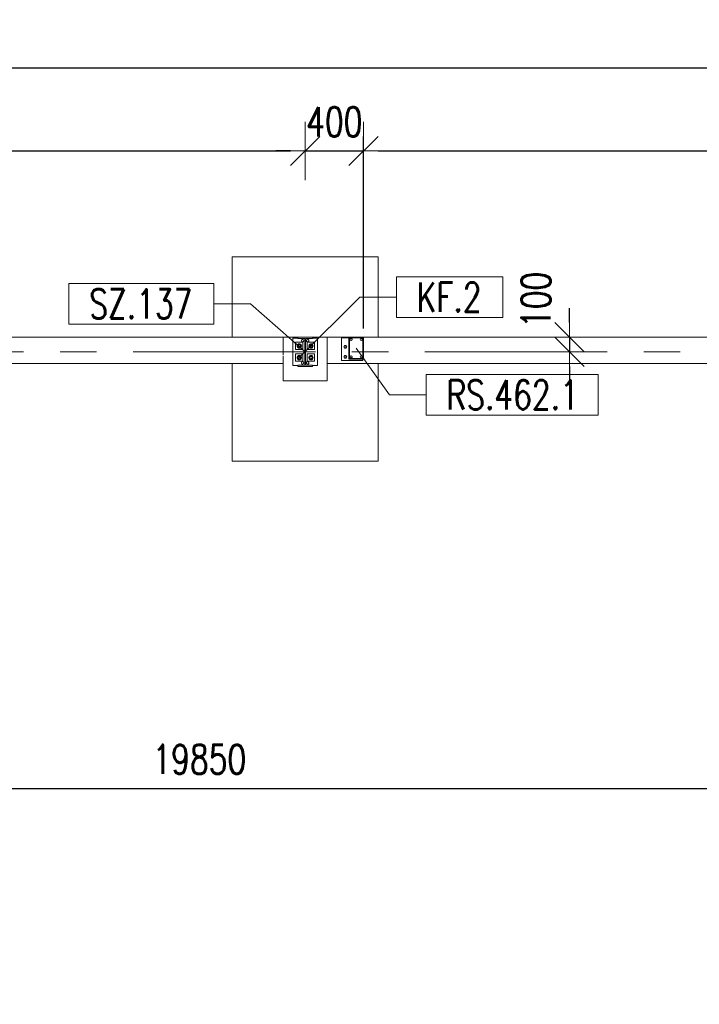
# Model space of a CAD drawing. Header units: millimetres. Extents: x 6807 to 7919, y 15387 to 15883.
# Tile 86 of 120: x 7513 to 7559, y 15704 to 15771. Entities that reach past the tile are written whole.
import ezdxf

# ---------------------------------------------------------------- set-up
doc = ezdxf.new("R2010")
doc.units = ezdxf.units.MM
doc.header["$LTSCALE"] = 10
doc.linetypes.add('MITTE', pattern=[2, 1.25, -0.25, 0.25, -0.25])
doc.layers.get('Defpoints').update_dxf_attribs({"color": 1})
for name, color, linetype, lineweight in [('PS_DIM', 4, 'Continuous', 13), ('PS_Object', 30, 'Continuous', 13), ('PS_Pos', 1, 'Continuous', 15), ('PS_SOLID', 7, 'Continuous', 30)]:
    doc.layers.add(name, color=color, linetype=linetype, lineweight=lineweight)
doc.styles.add('simplex', font='simplex.shx', dxfattribs={"width": 0.75})
doc.dimstyles.new('1_100_PRZ', dxfattribs={"dimtxt": 2, "dimasz": 1, "dimexe": 2, "dimexo": 5, "dimgap": 1, "dimtad": 1, "dimdec": 0, "dimlfac": 100, "dimtxsty": 'simplex', "dimblk": 'dimznak', "dimcen": 2, "dimse1": 1, "dimse2": 1, "dimclrd": 256, "dimclrt": 7, "dimadec": 1, "dimazin": 0, "dimtfac": 1, "dimtdec": 0, "dimtix": 1, "dimtmove": 2, "dimatfit": 3, "dimldrblk": 'dim-grot', "dimfxl": 1, "dimarcsym": 0})
doc.dimstyles.new('1_100_SC', dxfattribs={"dimtxt": 2, "dimasz": 1, "dimexe": 1, "dimexo": 1, "dimgap": 1, "dimtad": 1, "dimdec": 0, "dimlfac": 100, "dimtxsty": 'simplex', "dimblk": 'dimznak', "dimcen": 2, "dimclrd": 256, "dimclre": 256, "dimclrt": 7, "dimadec": 1, "dimazin": 0, "dimtfac": 1, "dimtdec": 0, "dimtix": 1, "dimtmove": 2, "dimatfit": 3, "dimldrblk": 'dim-grot', "dimfxl": 1, "dimarcsym": 0})

# ---------------------------------------------------------------- blocks, each defined once
blk = doc.blocks.new('dim-grot')
blk.add_hatch(color=256).paths.add_polyline_path([(0, 0), (-2, 0.5), (-2, -0.5)])
blk.add_lwpolyline([(0, 0), (-2, 0.5), (-2, -0.5), (0, 0)])
blk = doc.blocks.new('dimznak')
at = {"color": 0}
for points in [[(0, 2), (0, -2)], [(-2, 0), (2, 0)]]:
    blk.add_lwpolyline(points, dxfattribs=at)
at = {"color": 2}
blk.add_lwpolyline([(1, 1), (-1, -1)], dxfattribs=at)
blk = doc.blocks.new('*D477')
at = {"layer": 'Defpoints', "color": 0, "transparency": 16777216}
for p in [(7536.422, 15762.21), (7532.422, 15749.442, -0.807), (7536.422, 15749.033, -0.807)]:
    blk.add_point(p, dxfattribs=at)
at = {"layer": 'PS_DIM', "lineweight": -2, "transparency": 16777216}
for p, q in [((7531.422, 15762.21), (7530.422, 15762.21)), ((7532.422, 15762.21), (7536.422, 15762.21)), ((7537.422, 15762.21), (7538.422, 15762.21))]:
    blk.add_line(p, q, dxfattribs=at)
blk.add_blockref('dimznak', (7532.422, 15762.21), dxfattribs=at)
at = {"layer": 'PS_DIM', "lineweight": -2, "transparency": 16777216, "rotation": 180}
blk.add_blockref('dimznak', (7536.422, 15762.21), dxfattribs=at)
at = {"layer": 'PS_DIM', "color": 7, "transparency": 16777216, "insert": (7534.422, 15764.21), "char_height": 2, "attachment_point": 5, "style": 'simplex'}
blk.add_mtext('400', dxfattribs=at)
blk = doc.blocks.new('*D446')
at = {"layer": 'Defpoints', "color": 0, "transparency": 16777216}
for p in [(6985.422, 15767.899), (7625.422, 15749.442, -0.807), (6985.422, 15748.738, -0.807)]:
    blk.add_point(p, dxfattribs=at)
at = {"layer": 'PS_DIM', "lineweight": -2, "transparency": 16777216}
blk.add_line((7624.422, 15767.899), (6986.422, 15767.899), dxfattribs=at)
at = {"layer": 'PS_DIM', "lineweight": -2, "transparency": 16777216, "rotation": 180}
blk.add_blockref('dimznak', (6985.422, 15767.899), dxfattribs=at)
at = {"layer": 'PS_DIM', "lineweight": -2, "transparency": 16777216}
blk.add_blockref('dimznak', (7625.422, 15767.899), dxfattribs=at)
at = {"layer": 'PS_DIM', "color": 7, "transparency": 16777216, "insert": (7305.422, 15769.899), "char_height": 2, "attachment_point": 5, "style": 'simplex'}
blk.add_mtext('64000', dxfattribs=at)
blk = doc.blocks.new('*D480')
at = {"layer": 'Defpoints', "color": 0, "transparency": 16777216}
for p in [(7536.745, 15749.442, -0.807), (7539.07, 15748.442, -0.807), (7550.531, 15748.442)]:
    blk.add_point(p, dxfattribs=at)
at = {"layer": 'PS_DIM', "lineweight": -2, "transparency": 16777216}
for p, q in [((7550.531, 15750.442), (7550.531, 15751.442)), ((7550.531, 15749.442), (7550.531, 15748.442)), ((7550.531, 15747.442), (7550.531, 15746.442))]:
    blk.add_line(p, q, dxfattribs=at)
for p, rotation in [((7550.531, 15749.442), 270), ((7550.531, 15748.442), 90)]:
    blk.add_blockref('dimznak', p, dxfattribs=dict(at, rotation=rotation))
at = {"layer": 'PS_DIM', "color": 7, "transparency": 16777216, "insert": (7548.239, 15752.001), "char_height": 2, "attachment_point": 5, "rotation": 90, "style": 'simplex'}
blk.add_mtext('100', dxfattribs=at)
blk = doc.blocks.new('*X232')
at = {"color": 1}
for p, q in [((7535.922, 15754.72, -0.807), (7538.21, 15751.522, -0.807)), ((7552.51, 15752.922, -0.807), (7540.71, 15752.922, -0.807)), ((7540.71, 15752.922, -0.807), (7540.71, 15750.122, -0.807)), ((7552.51, 15750.122, -0.807), (7552.51, 15752.922, -0.807)), ((7538.21, 15751.522, -0.807), (7540.71, 15751.522, -0.807)), ((7540.71, 15750.122, -0.807), (7552.51, 15750.122, -0.807))]:
    blk.add_line(p, q, dxfattribs=at)
at = {"color": 30, "style": 'simplex', "width": 0.75}
blk.add_text('RS.462.1', height=2, dxfattribs=at).set_placement((7542.11, 15750.522, -0.807))
blk = doc.blocks.new('*X233')
at = {"color": 1}
for p, q in [((7526.172, 15759.159, -0.807), (7516.229, 15759.159, -0.807)), ((7516.229, 15759.159, -0.807), (7516.229, 15756.359, -0.807)), ((7526.172, 15756.359, -0.807), (7526.172, 15759.159, -0.807)), ((7526.172, 15757.759, -0.807), (7528.672, 15757.759, -0.807)), ((7532.422, 15754.47, -0.807), (7528.672, 15757.759, -0.807)), ((7516.229, 15756.359, -0.807), (7526.172, 15756.359, -0.807))]:
    blk.add_line(p, q, dxfattribs=at)
at = {"color": 30, "style": 'simplex', "width": 0.75}
blk.add_text('SZ.137', height=2, dxfattribs=at).set_placement((7517.629, 15756.759, -0.807))
blk = doc.blocks.new('*X234')
at = {"color": 1}
for p, q in [((7545.972, 15759.62, -0.807), (7538.672, 15759.62, -0.807)), ((7538.672, 15759.62, -0.807), (7538.672, 15756.82, -0.807)), ((7545.972, 15756.82, -0.807), (7545.972, 15759.62, -0.807)), ((7532.022, 15754.07, -0.807), (7536.172, 15758.22, -0.807)), ((7536.172, 15758.22, -0.807), (7538.672, 15758.22, -0.807)), ((7538.672, 15756.82, -0.807), (7545.972, 15756.82, -0.807))]:
    blk.add_line(p, q, dxfattribs=at)
at = {"color": 30, "style": 'simplex', "width": 0.75}
blk.add_text('KF.2', height=2, dxfattribs=at).set_placement((7540.072, 15757.22, -0.807))

msp = doc.modelspace()

# ---------------------------------------------------------------- linework, layer by layer
at = {"layer": 'PS_Object', "color": 5, "linetype": 'MITTE'}
msp.add_line((6960.628, 15748.442, -0.807), (7681.144, 15748.442, -0.807), dxfattribs=at)
at = {"layer": 'PS_SOLID', "color": 253, "linetype": 'Continuous', "lineweight": 5}
for p, q in [((7537.422, 15754.942, -0.807), (7527.422, 15754.942, -0.807)), ((7527.422, 15754.942, -0.807), (7527.422, 15749.442, -0.807)), ((7537.422, 15749.442, -0.807), (7537.422, 15754.942, -0.807)), ((7530.922, 15749.442, -0.807), (7477.422, 15749.442, -0.807)), ((7533.922, 15749.442, -0.807), (7530.922, 15749.442, -0.807)), ((7530.922, 15748.222, -0.807), (7530.922, 15749.442, -0.807)), ((7598.922, 15749.442, -0.807), (7533.922, 15749.442, -0.807)), ((7533.922, 15749.442, -0.807), (7533.922, 15747.642, -0.807)), ((7477.422, 15747.642, -0.807), (7530.922, 15747.642, -0.807)), ((7527.422, 15747.642, -0.807), (7527.422, 15740.942, -0.807)), ((7530.922, 15747.642, -0.807), (7530.922, 15748.142, -0.807)), ((7530.922, 15747.642, -0.807), (7530.922, 15746.442, -0.807)), ((7533.922, 15746.442, -0.807), (7533.922, 15747.642, -0.807)), ((7533.922, 15747.642, -0.807), (7598.922, 15747.642, -0.807)), ((7537.422, 15740.942, -0.807), (7537.422, 15747.642, -0.807)), ((7530.922, 15746.442, -0.807), (7533.922, 15746.442, -0.807)), ((7527.422, 15740.942, -0.807), (7537.422, 15740.942, -0.807))]:
    msp.add_line(p, q, dxfattribs=at)
at = {"layer": 'PS_SOLID', "linetype": 'Continuous', "lineweight": 13}
for p, q in [((7531.572, 15749.382, -0.807), (7531.922, 15749.382, -0.807)), ((7531.572, 15747.502, -0.807), (7531.572, 15749.382, -0.807)), ((7531.772, 15749.092, -0.807), (7532.006, 15749.092, -0.807)), ((7531.772, 15748.592, -0.807), (7531.772, 15749.092, -0.807)), ((7532.922, 15749.442, -0.807), (7531.922, 15749.442, -0.807)), ((7531.922, 15749.357, -0.807), (7531.922, 15749.442, -0.807)), ((7532.394, 15749.357, -0.807), (7531.922, 15749.357, -0.807)), ((7532.006, 15749.092, -0.807), (7532.272, 15749.092, -0.807)), ((7532.207, 15749.279, -0.807), (7532.167, 15749.232, -0.807)), ((7532.167, 15749.232, -0.807), (7532.167, 15749.171, -0.807)), ((7532.167, 15749.171, -0.807), (7532.207, 15749.124, -0.807)), ((7532.267, 15749.29, -0.807), (7532.207, 15749.279, -0.807)), ((7532.207, 15749.124, -0.807), (7532.267, 15749.113, -0.807)), ((7532.32, 15749.259, -0.807), (7532.267, 15749.29, -0.807)), ((7532.267, 15749.113, -0.807), (7532.32, 15749.144, -0.807)), ((7532.272, 15749.092, -0.807), (7532.272, 15748.592, -0.807)), ((7532.342, 15749.202, -0.807), (7532.32, 15749.259, -0.807)), ((7532.32, 15749.144, -0.807), (7532.342, 15749.202, -0.807)), ((7532.394, 15747.527, -0.807), (7532.394, 15749.357, -0.807)), ((7532.45, 15747.527, -0.807), (7532.45, 15749.357, -0.807)), ((7532.45, 15749.357, -0.807), (7532.922, 15749.357, -0.807)), ((7532.502, 15749.202, -0.807), (7532.523, 15749.259, -0.807)), ((7532.523, 15749.144, -0.807), (7532.502, 15749.202, -0.807)), ((7532.523, 15749.259, -0.807), (7532.576, 15749.29, -0.807)), ((7532.576, 15749.113, -0.807), (7532.523, 15749.144, -0.807)), ((7532.572, 15749.092, -0.807), (7532.572, 15748.592, -0.807)), ((7532.837, 15749.092, -0.807), (7532.572, 15749.092, -0.807)), ((7532.576, 15749.29, -0.807), (7532.637, 15749.279, -0.807)), ((7532.637, 15749.124, -0.807), (7532.576, 15749.113, -0.807)), ((7532.637, 15749.279, -0.807), (7532.676, 15749.232, -0.807)), ((7532.676, 15749.171, -0.807), (7532.637, 15749.124, -0.807)), ((7532.676, 15749.232, -0.807), (7532.676, 15749.171, -0.807)), ((7533.072, 15749.092, -0.807), (7532.837, 15749.092, -0.807)), ((7532.922, 15749.357, -0.807), (7532.922, 15749.442, -0.807)), ((7533.272, 15749.382, -0.807), (7532.922, 15749.382, -0.807)), ((7533.072, 15748.592, -0.807), (7533.072, 15749.092, -0.807)), ((7533.272, 15747.502, -0.807), (7533.272, 15749.382, -0.807)), ((7532.272, 15748.592, -0.807), (7531.772, 15748.592, -0.807)), ((7531.772, 15747.792, -0.807), (7531.772, 15748.292, -0.807)), ((7531.772, 15748.292, -0.807), (7532.006, 15748.292, -0.807)), ((7532.006, 15748.292, -0.807), (7532.272, 15748.292, -0.807)), ((7532.272, 15748.292, -0.807), (7532.272, 15747.792, -0.807)), ((7532.572, 15748.592, -0.807), (7533.072, 15748.592, -0.807)), ((7532.837, 15748.292, -0.807), (7532.572, 15748.292, -0.807)), ((7532.572, 15748.292, -0.807), (7532.572, 15747.792, -0.807)), ((7533.072, 15748.292, -0.807), (7532.837, 15748.292, -0.807)), ((7533.072, 15747.792, -0.807), (7533.072, 15748.292, -0.807)), ((7532.272, 15747.792, -0.807), (7531.772, 15747.792, -0.807)), ((7532.207, 15747.759, -0.807), (7532.167, 15747.712, -0.807)), ((7532.167, 15747.712, -0.807), (7532.167, 15747.651, -0.807)), ((7532.167, 15747.651, -0.807), (7532.207, 15747.604, -0.807)), ((7532.267, 15747.77, -0.807), (7532.207, 15747.759, -0.807)), ((7532.207, 15747.604, -0.807), (7532.267, 15747.593, -0.807)), ((7532.32, 15747.739, -0.807), (7532.267, 15747.77, -0.807)), ((7532.267, 15747.593, -0.807), (7532.32, 15747.624, -0.807)), ((7532.342, 15747.682, -0.807), (7532.32, 15747.739, -0.807)), ((7532.32, 15747.624, -0.807), (7532.342, 15747.682, -0.807)), ((7532.502, 15747.682, -0.807), (7532.523, 15747.739, -0.807)), ((7532.523, 15747.624, -0.807), (7532.502, 15747.682, -0.807)), ((7532.523, 15747.739, -0.807), (7532.576, 15747.77, -0.807)), ((7532.576, 15747.593, -0.807), (7532.523, 15747.624, -0.807)), ((7532.572, 15747.792, -0.807), (7533.072, 15747.792, -0.807)), ((7532.576, 15747.77, -0.807), (7532.637, 15747.759, -0.807)), ((7532.637, 15747.604, -0.807), (7532.576, 15747.593, -0.807)), ((7532.637, 15747.759, -0.807), (7532.676, 15747.712, -0.807)), ((7532.676, 15747.651, -0.807), (7532.637, 15747.604, -0.807)), ((7532.676, 15747.712, -0.807), (7532.676, 15747.651, -0.807)), ((7531.922, 15747.502, -0.807), (7531.572, 15747.502, -0.807)), ((7531.922, 15747.527, -0.807), (7532.394, 15747.527, -0.807)), ((7531.922, 15747.442, -0.807), (7531.922, 15747.527, -0.807)), ((7531.922, 15747.442, -0.807), (7532.922, 15747.442, -0.807)), ((7532.922, 15747.527, -0.807), (7532.45, 15747.527, -0.807)), ((7532.922, 15747.442, -0.807), (7532.922, 15747.527, -0.807)), ((7532.922, 15747.502, -0.807), (7533.272, 15747.502, -0.807))]:
    msp.add_line(p, q, dxfattribs=at)
at = {"layer": 'PS_SOLID', "color": 3, "linetype": 'Continuous', "lineweight": 13}
for p, q in [((7531.873, 15748.862, -0.807), (7531.884, 15748.901, -0.807)), ((7531.883, 15748.842, -0.807), (7531.952, 15748.962, -0.807)), ((7531.884, 15748.901, -0.807), (7531.905, 15748.936, -0.807)), ((7531.905, 15748.936, -0.807), (7531.935, 15748.964, -0.807)), ((7531.935, 15748.964, -0.807), (7531.971, 15748.983, -0.807)), ((7531.948, 15748.873, -0.807), (7531.956, 15748.887, -0.807)), ((7531.952, 15748.962, -0.807), (7532.016, 15748.962, -0.807)), ((7531.956, 15748.887, -0.807), (7531.966, 15748.9, -0.807)), ((7531.959, 15748.892, -0.807), (7531.958, 15748.89, -0.807)), ((7531.962, 15748.894, -0.807), (7531.959, 15748.892, -0.807)), ((7531.966, 15748.9, -0.807), (7531.979, 15748.909, -0.807)), ((7531.971, 15748.983, -0.807), (7532.011, 15748.991, -0.807)), ((7531.975, 15748.907, -0.807), (7531.973, 15748.904, -0.807)), ((7531.977, 15748.908, -0.807), (7531.975, 15748.907, -0.807)), ((7531.979, 15748.909, -0.807), (7531.994, 15748.917, -0.807)), ((7531.994, 15748.917, -0.807), (7532.009, 15748.921, -0.807)), ((7531.995, 15748.917, -0.807), (7531.994, 15748.917, -0.807)), ((7531.997, 15748.917, -0.807), (7531.995, 15748.917, -0.807)), ((7532.009, 15748.921, -0.807), (7532.026, 15748.921, -0.807)), ((7532.011, 15748.991, -0.807), (7532.052, 15748.988, -0.807)), ((7532.016, 15748.921, -0.807), (7532.014, 15748.921, -0.807)), ((7532.016, 15748.962, -0.807), (7532.091, 15748.962, -0.807)), ((7532.019, 15748.921, -0.807), (7532.016, 15748.921, -0.807)), ((7532.026, 15748.921, -0.807), (7532.042, 15748.919, -0.807)), ((7532.038, 15748.92, -0.807), (7532.034, 15748.92, -0.807)), ((7532.039, 15748.919, -0.807), (7532.038, 15748.92, -0.807)), ((7532.042, 15748.919, -0.807), (7532.057, 15748.913, -0.807)), ((7532.052, 15748.988, -0.807), (7532.091, 15748.975, -0.807)), ((7532.057, 15748.913, -0.807), (7532.071, 15748.905, -0.807)), ((7532.058, 15748.913, -0.807), (7532.058, 15748.913, -0.807)), ((7532.061, 15748.911, -0.807), (7532.058, 15748.913, -0.807)), ((7532.071, 15748.905, -0.807), (7532.082, 15748.894, -0.807)), ((7532.076, 15748.9, -0.807), (7532.074, 15748.902, -0.807)), ((7532.078, 15748.898, -0.807), (7532.076, 15748.9, -0.807)), ((7532.082, 15748.894, -0.807), (7532.091, 15748.88, -0.807)), ((7532.09, 15748.883, -0.807), (7532.088, 15748.886, -0.807)), ((7532.09, 15748.882, -0.807), (7532.09, 15748.883, -0.807)), ((7532.091, 15748.975, -0.807), (7532.124, 15748.951, -0.807)), ((7532.091, 15748.962, -0.807), (7532.16, 15748.842, -0.807)), ((7532.124, 15748.951, -0.807), (7532.15, 15748.919, -0.807)), ((7532.15, 15748.919, -0.807), (7532.166, 15748.882, -0.807)), ((7532.166, 15748.882, -0.807), (7532.172, 15748.842, -0.807)), ((7532.677, 15748.882, -0.807), (7532.672, 15748.842, -0.807)), ((7532.693, 15748.919, -0.807), (7532.677, 15748.882, -0.807)), ((7532.752, 15748.962, -0.807), (7532.683, 15748.842, -0.807)), ((7532.719, 15748.951, -0.807), (7532.693, 15748.919, -0.807)), ((7532.753, 15748.975, -0.807), (7532.719, 15748.951, -0.807)), ((7532.827, 15748.962, -0.807), (7532.752, 15748.962, -0.807)), ((7532.761, 15748.894, -0.807), (7532.752, 15748.88, -0.807)), ((7532.791, 15748.988, -0.807), (7532.753, 15748.975, -0.807)), ((7532.753, 15748.883, -0.807), (7532.755, 15748.886, -0.807)), ((7532.753, 15748.882, -0.807), (7532.753, 15748.883, -0.807)), ((7532.773, 15748.905, -0.807), (7532.761, 15748.894, -0.807)), ((7532.765, 15748.898, -0.807), (7532.767, 15748.9, -0.807)), ((7532.767, 15748.9, -0.807), (7532.769, 15748.902, -0.807)), ((7532.786, 15748.913, -0.807), (7532.773, 15748.905, -0.807)), ((7532.782, 15748.911, -0.807), (7532.785, 15748.913, -0.807)), ((7532.785, 15748.913, -0.807), (7532.785, 15748.913, -0.807)), ((7532.801, 15748.919, -0.807), (7532.786, 15748.913, -0.807)), ((7532.832, 15748.991, -0.807), (7532.791, 15748.988, -0.807)), ((7532.817, 15748.921, -0.807), (7532.801, 15748.919, -0.807)), ((7532.804, 15748.919, -0.807), (7532.805, 15748.92, -0.807)), ((7532.805, 15748.92, -0.807), (7532.809, 15748.92, -0.807)), ((7532.834, 15748.921, -0.807), (7532.817, 15748.921, -0.807)), ((7532.824, 15748.921, -0.807), (7532.827, 15748.921, -0.807)), ((7532.891, 15748.962, -0.807), (7532.827, 15748.962, -0.807)), ((7532.827, 15748.921, -0.807), (7532.83, 15748.921, -0.807)), ((7532.872, 15748.983, -0.807), (7532.832, 15748.991, -0.807)), ((7532.849, 15748.917, -0.807), (7532.834, 15748.921, -0.807)), ((7532.846, 15748.917, -0.807), (7532.848, 15748.917, -0.807)), ((7532.848, 15748.917, -0.807), (7532.849, 15748.917, -0.807)), ((7532.864, 15748.909, -0.807), (7532.849, 15748.917, -0.807)), ((7532.877, 15748.9, -0.807), (7532.864, 15748.909, -0.807)), ((7532.866, 15748.908, -0.807), (7532.868, 15748.907, -0.807)), ((7532.868, 15748.907, -0.807), (7532.87, 15748.904, -0.807)), ((7532.908, 15748.964, -0.807), (7532.872, 15748.983, -0.807)), ((7532.887, 15748.887, -0.807), (7532.877, 15748.9, -0.807)), ((7532.881, 15748.894, -0.807), (7532.884, 15748.892, -0.807)), ((7532.884, 15748.892, -0.807), (7532.885, 15748.89, -0.807)), ((7532.895, 15748.873, -0.807), (7532.887, 15748.887, -0.807)), ((7532.96, 15748.842, -0.807), (7532.891, 15748.962, -0.807)), ((7532.938, 15748.936, -0.807), (7532.908, 15748.964, -0.807)), ((7532.959, 15748.901, -0.807), (7532.938, 15748.936, -0.807)), ((7532.97, 15748.862, -0.807), (7532.959, 15748.901, -0.807)), ((7531.873, 15748.842, -0.807), (7531.873, 15748.862, -0.807)), ((7531.873, 15748.821, -0.807), (7531.873, 15748.842, -0.807)), ((7531.884, 15748.782, -0.807), (7531.873, 15748.821, -0.807)), ((7531.952, 15748.722, -0.807), (7531.883, 15748.842, -0.807)), ((7531.905, 15748.747, -0.807), (7531.884, 15748.782, -0.807)), ((7531.935, 15748.719, -0.807), (7531.905, 15748.747, -0.807)), ((7531.971, 15748.7, -0.807), (7531.935, 15748.719, -0.807)), ((7531.942, 15748.842, -0.807), (7531.943, 15748.858, -0.807)), ((7531.943, 15748.854, -0.807), (7531.942, 15748.852, -0.807)), ((7531.942, 15748.852, -0.807), (7531.942, 15748.849, -0.807)), ((7531.943, 15748.825, -0.807), (7531.942, 15748.842, -0.807)), ((7531.942, 15748.834, -0.807), (7531.942, 15748.831, -0.807)), ((7531.942, 15748.831, -0.807), (7531.943, 15748.829, -0.807)), ((7531.943, 15748.858, -0.807), (7531.948, 15748.873, -0.807)), ((7531.948, 15748.81, -0.807), (7531.943, 15748.825, -0.807)), ((7531.949, 15748.874, -0.807), (7531.948, 15748.873, -0.807)), ((7531.948, 15748.873, -0.807), (7531.948, 15748.873, -0.807)), ((7531.948, 15748.81, -0.807), (7531.949, 15748.809, -0.807)), ((7531.948, 15748.81, -0.807), (7531.948, 15748.81, -0.807)), ((7531.956, 15748.796, -0.807), (7531.948, 15748.81, -0.807)), ((7532.091, 15748.722, -0.807), (7531.952, 15748.722, -0.807)), ((7531.966, 15748.784, -0.807), (7531.956, 15748.796, -0.807)), ((7531.958, 15748.793, -0.807), (7531.959, 15748.791, -0.807)), ((7531.959, 15748.791, -0.807), (7531.962, 15748.789, -0.807)), ((7531.979, 15748.774, -0.807), (7531.966, 15748.784, -0.807)), ((7532.011, 15748.692, -0.807), (7531.971, 15748.7, -0.807)), ((7531.973, 15748.779, -0.807), (7531.975, 15748.776, -0.807)), ((7531.975, 15748.776, -0.807), (7531.977, 15748.775, -0.807)), ((7531.994, 15748.766, -0.807), (7531.979, 15748.774, -0.807)), ((7531.994, 15748.766, -0.807), (7531.995, 15748.766, -0.807)), ((7532.009, 15748.762, -0.807), (7531.994, 15748.766, -0.807)), ((7531.995, 15748.766, -0.807), (7531.997, 15748.766, -0.807)), ((7532.026, 15748.762, -0.807), (7532.009, 15748.762, -0.807)), ((7532.052, 15748.695, -0.807), (7532.011, 15748.692, -0.807)), ((7532.014, 15748.762, -0.807), (7532.016, 15748.762, -0.807)), ((7532.016, 15748.762, -0.807), (7532.019, 15748.762, -0.807)), ((7532.042, 15748.764, -0.807), (7532.026, 15748.762, -0.807)), ((7532.034, 15748.763, -0.807), (7532.038, 15748.763, -0.807)), ((7532.038, 15748.763, -0.807), (7532.039, 15748.764, -0.807)), ((7532.057, 15748.77, -0.807), (7532.042, 15748.764, -0.807)), ((7532.091, 15748.708, -0.807), (7532.052, 15748.695, -0.807)), ((7532.071, 15748.778, -0.807), (7532.057, 15748.77, -0.807)), ((7532.058, 15748.77, -0.807), (7532.061, 15748.772, -0.807)), ((7532.058, 15748.77, -0.807), (7532.058, 15748.77, -0.807)), ((7532.082, 15748.789, -0.807), (7532.071, 15748.778, -0.807)), ((7532.074, 15748.781, -0.807), (7532.076, 15748.783, -0.807)), ((7532.076, 15748.783, -0.807), (7532.078, 15748.786, -0.807)), ((7532.091, 15748.803, -0.807), (7532.082, 15748.789, -0.807)), ((7532.088, 15748.797, -0.807), (7532.09, 15748.8, -0.807)), ((7532.09, 15748.8, -0.807), (7532.09, 15748.801, -0.807)), ((7532.091, 15748.88, -0.807), (7532.098, 15748.865, -0.807)), ((7532.16, 15748.842, -0.807), (7532.091, 15748.722, -0.807)), ((7532.098, 15748.818, -0.807), (7532.091, 15748.803, -0.807)), ((7532.124, 15748.732, -0.807), (7532.091, 15748.708, -0.807)), ((7532.098, 15748.865, -0.807), (7532.101, 15748.85, -0.807)), ((7532.099, 15748.863, -0.807), (7532.098, 15748.864, -0.807)), ((7532.101, 15748.833, -0.807), (7532.098, 15748.818, -0.807)), ((7532.098, 15748.819, -0.807), (7532.099, 15748.82, -0.807)), ((7532.099, 15748.86, -0.807), (7532.099, 15748.863, -0.807)), ((7532.099, 15748.82, -0.807), (7532.099, 15748.823, -0.807)), ((7532.101, 15748.85, -0.807), (7532.101, 15748.833, -0.807)), ((7532.102, 15748.842, -0.807), (7532.101, 15748.845, -0.807)), ((7532.101, 15748.839, -0.807), (7532.102, 15748.842, -0.807)), ((7532.15, 15748.764, -0.807), (7532.124, 15748.732, -0.807)), ((7532.166, 15748.801, -0.807), (7532.15, 15748.764, -0.807)), ((7532.172, 15748.842, -0.807), (7532.166, 15748.801, -0.807)), ((7532.672, 15748.842, -0.807), (7532.677, 15748.801, -0.807)), ((7532.677, 15748.801, -0.807), (7532.693, 15748.764, -0.807)), ((7532.683, 15748.842, -0.807), (7532.752, 15748.722, -0.807)), ((7532.693, 15748.764, -0.807), (7532.719, 15748.732, -0.807)), ((7532.719, 15748.732, -0.807), (7532.753, 15748.708, -0.807)), ((7532.745, 15748.865, -0.807), (7532.742, 15748.85, -0.807)), ((7532.742, 15748.85, -0.807), (7532.742, 15748.833, -0.807)), ((7532.742, 15748.842, -0.807), (7532.742, 15748.845, -0.807)), ((7532.742, 15748.839, -0.807), (7532.742, 15748.842, -0.807)), ((7532.742, 15748.833, -0.807), (7532.745, 15748.818, -0.807)), ((7532.744, 15748.86, -0.807), (7532.745, 15748.863, -0.807)), ((7532.745, 15748.82, -0.807), (7532.744, 15748.823, -0.807)), ((7532.752, 15748.88, -0.807), (7532.745, 15748.865, -0.807)), ((7532.745, 15748.863, -0.807), (7532.745, 15748.864, -0.807)), ((7532.745, 15748.819, -0.807), (7532.745, 15748.82, -0.807)), ((7532.745, 15748.818, -0.807), (7532.752, 15748.803, -0.807)), ((7532.752, 15748.803, -0.807), (7532.761, 15748.789, -0.807)), ((7532.752, 15748.722, -0.807), (7532.891, 15748.722, -0.807)), ((7532.753, 15748.8, -0.807), (7532.753, 15748.801, -0.807)), ((7532.755, 15748.797, -0.807), (7532.753, 15748.8, -0.807)), ((7532.753, 15748.708, -0.807), (7532.791, 15748.695, -0.807)), ((7532.761, 15748.789, -0.807), (7532.773, 15748.778, -0.807)), ((7532.767, 15748.783, -0.807), (7532.765, 15748.786, -0.807)), ((7532.769, 15748.781, -0.807), (7532.767, 15748.783, -0.807)), ((7532.773, 15748.778, -0.807), (7532.786, 15748.77, -0.807)), ((7532.785, 15748.77, -0.807), (7532.782, 15748.772, -0.807)), ((7532.785, 15748.77, -0.807), (7532.785, 15748.77, -0.807)), ((7532.786, 15748.77, -0.807), (7532.801, 15748.764, -0.807)), ((7532.791, 15748.695, -0.807), (7532.832, 15748.692, -0.807)), ((7532.801, 15748.764, -0.807), (7532.817, 15748.762, -0.807)), ((7532.805, 15748.763, -0.807), (7532.804, 15748.764, -0.807)), ((7532.809, 15748.763, -0.807), (7532.805, 15748.763, -0.807)), ((7532.817, 15748.762, -0.807), (7532.834, 15748.762, -0.807)), ((7532.827, 15748.762, -0.807), (7532.824, 15748.762, -0.807)), ((7532.83, 15748.762, -0.807), (7532.827, 15748.762, -0.807)), ((7532.832, 15748.692, -0.807), (7532.872, 15748.7, -0.807)), ((7532.834, 15748.762, -0.807), (7532.849, 15748.766, -0.807)), ((7532.848, 15748.766, -0.807), (7532.846, 15748.766, -0.807)), ((7532.849, 15748.766, -0.807), (7532.848, 15748.766, -0.807)), ((7532.849, 15748.766, -0.807), (7532.864, 15748.774, -0.807)), ((7532.864, 15748.774, -0.807), (7532.877, 15748.784, -0.807)), ((7532.868, 15748.776, -0.807), (7532.866, 15748.775, -0.807)), ((7532.87, 15748.779, -0.807), (7532.868, 15748.776, -0.807)), ((7532.872, 15748.7, -0.807), (7532.908, 15748.719, -0.807)), ((7532.877, 15748.784, -0.807), (7532.887, 15748.796, -0.807)), ((7532.884, 15748.791, -0.807), (7532.881, 15748.789, -0.807)), ((7532.885, 15748.793, -0.807), (7532.884, 15748.791, -0.807)), ((7532.887, 15748.796, -0.807), (7532.895, 15748.81, -0.807)), ((7532.891, 15748.722, -0.807), (7532.96, 15748.842, -0.807)), ((7532.894, 15748.874, -0.807), (7532.895, 15748.873, -0.807)), ((7532.895, 15748.81, -0.807), (7532.894, 15748.809, -0.807)), ((7532.9, 15748.858, -0.807), (7532.895, 15748.873, -0.807)), ((7532.895, 15748.873, -0.807), (7532.895, 15748.873, -0.807)), ((7532.895, 15748.81, -0.807), (7532.9, 15748.825, -0.807)), ((7532.895, 15748.81, -0.807), (7532.895, 15748.81, -0.807)), ((7532.902, 15748.842, -0.807), (7532.9, 15748.858, -0.807)), ((7532.9, 15748.854, -0.807), (7532.901, 15748.852, -0.807)), ((7532.9, 15748.825, -0.807), (7532.902, 15748.842, -0.807)), ((7532.901, 15748.831, -0.807), (7532.9, 15748.829, -0.807)), ((7532.901, 15748.852, -0.807), (7532.901, 15748.849, -0.807)), ((7532.901, 15748.834, -0.807), (7532.901, 15748.831, -0.807)), ((7532.908, 15748.719, -0.807), (7532.938, 15748.747, -0.807)), ((7532.938, 15748.747, -0.807), (7532.959, 15748.782, -0.807)), ((7532.959, 15748.782, -0.807), (7532.97, 15748.821, -0.807)), ((7532.97, 15748.842, -0.807), (7532.97, 15748.862, -0.807)), ((7532.97, 15748.821, -0.807), (7532.97, 15748.842, -0.807)), ((7531.873, 15748.062, -0.807), (7531.884, 15748.101, -0.807)), ((7531.873, 15748.042, -0.807), (7531.873, 15748.062, -0.807)), ((7531.873, 15748.021, -0.807), (7531.873, 15748.042, -0.807)), ((7531.884, 15747.982, -0.807), (7531.873, 15748.021, -0.807)), ((7531.883, 15748.042, -0.807), (7531.952, 15748.162, -0.807)), ((7531.952, 15747.922, -0.807), (7531.883, 15748.042, -0.807)), ((7531.884, 15748.101, -0.807), (7531.905, 15748.136, -0.807)), ((7531.905, 15747.947, -0.807), (7531.884, 15747.982, -0.807)), ((7531.905, 15748.136, -0.807), (7531.935, 15748.164, -0.807)), ((7531.935, 15747.919, -0.807), (7531.905, 15747.947, -0.807)), ((7531.935, 15748.164, -0.807), (7531.971, 15748.183, -0.807)), ((7531.971, 15747.9, -0.807), (7531.935, 15747.919, -0.807)), ((7531.942, 15748.042, -0.807), (7531.943, 15748.058, -0.807)), ((7531.943, 15748.054, -0.807), (7531.942, 15748.052, -0.807)), ((7531.942, 15748.052, -0.807), (7531.942, 15748.049, -0.807)), ((7531.943, 15748.025, -0.807), (7531.942, 15748.042, -0.807)), ((7531.942, 15748.034, -0.807), (7531.942, 15748.031, -0.807)), ((7531.942, 15748.031, -0.807), (7531.943, 15748.029, -0.807)), ((7531.943, 15748.058, -0.807), (7531.948, 15748.073, -0.807)), ((7531.948, 15748.01, -0.807), (7531.943, 15748.025, -0.807)), ((7531.948, 15748.073, -0.807), (7531.956, 15748.087, -0.807)), ((7531.949, 15748.074, -0.807), (7531.948, 15748.073, -0.807)), ((7531.948, 15748.073, -0.807), (7531.948, 15748.073, -0.807)), ((7531.948, 15748.01, -0.807), (7531.949, 15748.009, -0.807)), ((7531.948, 15748.01, -0.807), (7531.948, 15748.01, -0.807)), ((7531.956, 15747.996, -0.807), (7531.948, 15748.01, -0.807)), ((7531.952, 15748.162, -0.807), (7532.016, 15748.162, -0.807)), ((7532.091, 15747.922, -0.807), (7531.952, 15747.922, -0.807)), ((7531.956, 15748.087, -0.807), (7531.966, 15748.1, -0.807)), ((7531.966, 15747.984, -0.807), (7531.956, 15747.996, -0.807)), ((7531.959, 15748.092, -0.807), (7531.958, 15748.09, -0.807)), ((7531.958, 15747.993, -0.807), (7531.959, 15747.991, -0.807)), ((7531.962, 15748.094, -0.807), (7531.959, 15748.092, -0.807)), ((7531.959, 15747.991, -0.807), (7531.962, 15747.989, -0.807)), ((7531.966, 15748.1, -0.807), (7531.979, 15748.109, -0.807)), ((7531.979, 15747.974, -0.807), (7531.966, 15747.984, -0.807)), ((7531.971, 15748.183, -0.807), (7532.011, 15748.191, -0.807)), ((7532.011, 15747.892, -0.807), (7531.971, 15747.9, -0.807)), ((7531.975, 15748.107, -0.807), (7531.973, 15748.104, -0.807)), ((7531.973, 15747.979, -0.807), (7531.975, 15747.976, -0.807)), ((7531.977, 15748.108, -0.807), (7531.975, 15748.107, -0.807)), ((7531.975, 15747.976, -0.807), (7531.977, 15747.975, -0.807)), ((7531.979, 15748.109, -0.807), (7531.994, 15748.117, -0.807)), ((7531.994, 15747.966, -0.807), (7531.979, 15747.974, -0.807)), ((7531.994, 15748.117, -0.807), (7532.009, 15748.121, -0.807)), ((7531.995, 15748.117, -0.807), (7531.994, 15748.117, -0.807)), ((7531.994, 15747.966, -0.807), (7531.995, 15747.966, -0.807)), ((7532.009, 15747.962, -0.807), (7531.994, 15747.966, -0.807)), ((7531.997, 15748.117, -0.807), (7531.995, 15748.117, -0.807)), ((7531.995, 15747.966, -0.807), (7531.997, 15747.966, -0.807)), ((7532.009, 15748.121, -0.807), (7532.026, 15748.121, -0.807)), ((7532.026, 15747.962, -0.807), (7532.009, 15747.962, -0.807)), ((7532.011, 15748.191, -0.807), (7532.052, 15748.188, -0.807)), ((7532.052, 15747.895, -0.807), (7532.011, 15747.892, -0.807)), ((7532.016, 15748.121, -0.807), (7532.014, 15748.121, -0.807)), ((7532.014, 15747.962, -0.807), (7532.016, 15747.962, -0.807)), ((7532.016, 15748.162, -0.807), (7532.091, 15748.162, -0.807)), ((7532.019, 15748.121, -0.807), (7532.016, 15748.121, -0.807)), ((7532.016, 15747.962, -0.807), (7532.019, 15747.962, -0.807)), ((7532.026, 15748.121, -0.807), (7532.042, 15748.119, -0.807)), ((7532.042, 15747.964, -0.807), (7532.026, 15747.962, -0.807)), ((7532.038, 15748.12, -0.807), (7532.034, 15748.12, -0.807)), ((7532.034, 15747.963, -0.807), (7532.038, 15747.963, -0.807)), ((7532.039, 15748.119, -0.807), (7532.038, 15748.12, -0.807)), ((7532.038, 15747.963, -0.807), (7532.039, 15747.964, -0.807)), ((7532.042, 15748.119, -0.807), (7532.057, 15748.113, -0.807)), ((7532.057, 15747.97, -0.807), (7532.042, 15747.964, -0.807)), ((7532.052, 15748.188, -0.807), (7532.091, 15748.175, -0.807)), ((7532.091, 15747.908, -0.807), (7532.052, 15747.895, -0.807)), ((7532.057, 15748.113, -0.807), (7532.071, 15748.105, -0.807)), ((7532.071, 15747.978, -0.807), (7532.057, 15747.97, -0.807)), ((7532.058, 15748.113, -0.807), (7532.058, 15748.113, -0.807)), ((7532.061, 15748.111, -0.807), (7532.058, 15748.113, -0.807)), ((7532.058, 15747.97, -0.807), (7532.061, 15747.972, -0.807)), ((7532.058, 15747.97, -0.807), (7532.058, 15747.97, -0.807)), ((7532.071, 15748.105, -0.807), (7532.082, 15748.094, -0.807)), ((7532.082, 15747.989, -0.807), (7532.071, 15747.978, -0.807)), ((7532.076, 15748.1, -0.807), (7532.074, 15748.102, -0.807)), ((7532.074, 15747.981, -0.807), (7532.076, 15747.983, -0.807)), ((7532.078, 15748.098, -0.807), (7532.076, 15748.1, -0.807)), ((7532.076, 15747.983, -0.807), (7532.078, 15747.986, -0.807)), ((7532.082, 15748.094, -0.807), (7532.091, 15748.08, -0.807)), ((7532.091, 15748.003, -0.807), (7532.082, 15747.989, -0.807)), ((7532.09, 15748.083, -0.807), (7532.088, 15748.086, -0.807)), ((7532.088, 15747.997, -0.807), (7532.09, 15748, -0.807)), ((7532.09, 15748.082, -0.807), (7532.09, 15748.083, -0.807)), ((7532.09, 15748, -0.807), (7532.09, 15748.001, -0.807)), ((7532.091, 15748.175, -0.807), (7532.124, 15748.151, -0.807)), ((7532.091, 15748.162, -0.807), (7532.16, 15748.042, -0.807)), ((7532.091, 15748.08, -0.807), (7532.098, 15748.065, -0.807)), ((7532.16, 15748.042, -0.807), (7532.091, 15747.922, -0.807)), ((7532.098, 15748.018, -0.807), (7532.091, 15748.003, -0.807)), ((7532.124, 15747.932, -0.807), (7532.091, 15747.908, -0.807)), ((7532.098, 15748.065, -0.807), (7532.101, 15748.05, -0.807)), ((7532.099, 15748.063, -0.807), (7532.098, 15748.064, -0.807)), ((7532.101, 15748.033, -0.807), (7532.098, 15748.018, -0.807)), ((7532.098, 15748.019, -0.807), (7532.099, 15748.02, -0.807)), ((7532.099, 15748.06, -0.807), (7532.099, 15748.063, -0.807)), ((7532.099, 15748.02, -0.807), (7532.099, 15748.023, -0.807)), ((7532.101, 15748.05, -0.807), (7532.101, 15748.033, -0.807)), ((7532.102, 15748.042, -0.807), (7532.101, 15748.045, -0.807)), ((7532.101, 15748.039, -0.807), (7532.102, 15748.042, -0.807)), ((7532.124, 15748.151, -0.807), (7532.15, 15748.119, -0.807)), ((7532.15, 15747.964, -0.807), (7532.124, 15747.932, -0.807)), ((7532.15, 15748.119, -0.807), (7532.166, 15748.082, -0.807)), ((7532.166, 15748.001, -0.807), (7532.15, 15747.964, -0.807)), ((7532.166, 15748.082, -0.807), (7532.172, 15748.042, -0.807)), ((7532.172, 15748.042, -0.807), (7532.166, 15748.001, -0.807)), ((7532.677, 15748.082, -0.807), (7532.672, 15748.042, -0.807)), ((7532.672, 15748.042, -0.807), (7532.677, 15748.001, -0.807)), ((7532.693, 15748.119, -0.807), (7532.677, 15748.082, -0.807)), ((7532.677, 15748.001, -0.807), (7532.693, 15747.964, -0.807)), ((7532.752, 15748.162, -0.807), (7532.683, 15748.042, -0.807)), ((7532.683, 15748.042, -0.807), (7532.752, 15747.922, -0.807)), ((7532.719, 15748.151, -0.807), (7532.693, 15748.119, -0.807)), ((7532.693, 15747.964, -0.807), (7532.719, 15747.932, -0.807)), ((7532.753, 15748.175, -0.807), (7532.719, 15748.151, -0.807)), ((7532.719, 15747.932, -0.807), (7532.753, 15747.908, -0.807)), ((7532.745, 15748.065, -0.807), (7532.742, 15748.05, -0.807)), ((7532.742, 15748.05, -0.807), (7532.742, 15748.033, -0.807)), ((7532.742, 15748.042, -0.807), (7532.742, 15748.045, -0.807)), ((7532.742, 15748.039, -0.807), (7532.742, 15748.042, -0.807)), ((7532.742, 15748.033, -0.807), (7532.745, 15748.018, -0.807)), ((7532.744, 15748.06, -0.807), (7532.745, 15748.063, -0.807)), ((7532.745, 15748.02, -0.807), (7532.744, 15748.023, -0.807)), ((7532.752, 15748.08, -0.807), (7532.745, 15748.065, -0.807)), ((7532.745, 15748.063, -0.807), (7532.745, 15748.064, -0.807)), ((7532.745, 15748.019, -0.807), (7532.745, 15748.02, -0.807)), ((7532.745, 15748.018, -0.807), (7532.752, 15748.003, -0.807)), ((7532.827, 15748.162, -0.807), (7532.752, 15748.162, -0.807)), ((7532.761, 15748.094, -0.807), (7532.752, 15748.08, -0.807)), ((7532.752, 15748.003, -0.807), (7532.761, 15747.989, -0.807)), ((7532.752, 15747.922, -0.807), (7532.891, 15747.922, -0.807)), ((7532.791, 15748.188, -0.807), (7532.753, 15748.175, -0.807)), ((7532.753, 15748.083, -0.807), (7532.755, 15748.086, -0.807)), ((7532.753, 15748.082, -0.807), (7532.753, 15748.083, -0.807)), ((7532.753, 15748, -0.807), (7532.753, 15748.001, -0.807)), ((7532.755, 15747.997, -0.807), (7532.753, 15748, -0.807)), ((7532.753, 15747.908, -0.807), (7532.791, 15747.895, -0.807)), ((7532.773, 15748.105, -0.807), (7532.761, 15748.094, -0.807)), ((7532.761, 15747.989, -0.807), (7532.773, 15747.978, -0.807)), ((7532.765, 15748.098, -0.807), (7532.767, 15748.1, -0.807)), ((7532.767, 15747.983, -0.807), (7532.765, 15747.986, -0.807)), ((7532.767, 15748.1, -0.807), (7532.769, 15748.102, -0.807)), ((7532.769, 15747.981, -0.807), (7532.767, 15747.983, -0.807)), ((7532.786, 15748.113, -0.807), (7532.773, 15748.105, -0.807)), ((7532.773, 15747.978, -0.807), (7532.786, 15747.97, -0.807)), ((7532.782, 15748.111, -0.807), (7532.785, 15748.113, -0.807)), ((7532.785, 15747.97, -0.807), (7532.782, 15747.972, -0.807)), ((7532.785, 15748.113, -0.807), (7532.785, 15748.113, -0.807)), ((7532.785, 15747.97, -0.807), (7532.785, 15747.97, -0.807)), ((7532.801, 15748.119, -0.807), (7532.786, 15748.113, -0.807)), ((7532.786, 15747.97, -0.807), (7532.801, 15747.964, -0.807)), ((7532.832, 15748.191, -0.807), (7532.791, 15748.188, -0.807)), ((7532.791, 15747.895, -0.807), (7532.832, 15747.892, -0.807)), ((7532.817, 15748.121, -0.807), (7532.801, 15748.119, -0.807)), ((7532.801, 15747.964, -0.807), (7532.817, 15747.962, -0.807)), ((7532.804, 15748.119, -0.807), (7532.805, 15748.12, -0.807)), ((7532.805, 15747.963, -0.807), (7532.804, 15747.964, -0.807)), ((7532.805, 15748.12, -0.807), (7532.809, 15748.12, -0.807)), ((7532.809, 15747.963, -0.807), (7532.805, 15747.963, -0.807)), ((7532.834, 15748.121, -0.807), (7532.817, 15748.121, -0.807)), ((7532.817, 15747.962, -0.807), (7532.834, 15747.962, -0.807)), ((7532.824, 15748.121, -0.807), (7532.827, 15748.121, -0.807)), ((7532.827, 15747.962, -0.807), (7532.824, 15747.962, -0.807)), ((7532.891, 15748.162, -0.807), (7532.827, 15748.162, -0.807)), ((7532.827, 15748.121, -0.807), (7532.83, 15748.121, -0.807)), ((7532.83, 15747.962, -0.807), (7532.827, 15747.962, -0.807)), ((7532.872, 15748.183, -0.807), (7532.832, 15748.191, -0.807)), ((7532.832, 15747.892, -0.807), (7532.872, 15747.9, -0.807)), ((7532.849, 15748.117, -0.807), (7532.834, 15748.121, -0.807)), ((7532.834, 15747.962, -0.807), (7532.849, 15747.966, -0.807)), ((7532.846, 15748.117, -0.807), (7532.848, 15748.117, -0.807)), ((7532.848, 15747.966, -0.807), (7532.846, 15747.966, -0.807)), ((7532.848, 15748.117, -0.807), (7532.849, 15748.117, -0.807)), ((7532.849, 15747.966, -0.807), (7532.848, 15747.966, -0.807)), ((7532.864, 15748.109, -0.807), (7532.849, 15748.117, -0.807)), ((7532.849, 15747.966, -0.807), (7532.864, 15747.974, -0.807)), ((7532.877, 15748.1, -0.807), (7532.864, 15748.109, -0.807)), ((7532.864, 15747.974, -0.807), (7532.877, 15747.984, -0.807)), ((7532.866, 15748.108, -0.807), (7532.868, 15748.107, -0.807)), ((7532.868, 15747.976, -0.807), (7532.866, 15747.975, -0.807)), ((7532.868, 15748.107, -0.807), (7532.87, 15748.104, -0.807)), ((7532.87, 15747.979, -0.807), (7532.868, 15747.976, -0.807)), ((7532.908, 15748.164, -0.807), (7532.872, 15748.183, -0.807)), ((7532.872, 15747.9, -0.807), (7532.908, 15747.919, -0.807)), ((7532.887, 15748.087, -0.807), (7532.877, 15748.1, -0.807)), ((7532.877, 15747.984, -0.807), (7532.887, 15747.996, -0.807)), ((7532.881, 15748.094, -0.807), (7532.884, 15748.092, -0.807)), ((7532.884, 15747.991, -0.807), (7532.881, 15747.989, -0.807)), ((7532.884, 15748.092, -0.807), (7532.885, 15748.09, -0.807)), ((7532.885, 15747.993, -0.807), (7532.884, 15747.991, -0.807)), ((7532.895, 15748.073, -0.807), (7532.887, 15748.087, -0.807)), ((7532.887, 15747.996, -0.807), (7532.895, 15748.01, -0.807)), ((7532.96, 15748.042, -0.807), (7532.891, 15748.162, -0.807)), ((7532.891, 15747.922, -0.807), (7532.96, 15748.042, -0.807)), ((7532.894, 15748.074, -0.807), (7532.895, 15748.073, -0.807)), ((7532.895, 15748.01, -0.807), (7532.894, 15748.009, -0.807)), ((7532.9, 15748.058, -0.807), (7532.895, 15748.073, -0.807)), ((7532.895, 15748.073, -0.807), (7532.895, 15748.073, -0.807)), ((7532.895, 15748.01, -0.807), (7532.9, 15748.025, -0.807)), ((7532.895, 15748.01, -0.807), (7532.895, 15748.01, -0.807)), ((7532.902, 15748.042, -0.807), (7532.9, 15748.058, -0.807)), ((7532.9, 15748.054, -0.807), (7532.901, 15748.052, -0.807)), ((7532.9, 15748.025, -0.807), (7532.902, 15748.042, -0.807)), ((7532.901, 15748.031, -0.807), (7532.9, 15748.029, -0.807)), ((7532.901, 15748.052, -0.807), (7532.901, 15748.049, -0.807)), ((7532.901, 15748.034, -0.807), (7532.901, 15748.031, -0.807)), ((7532.938, 15748.136, -0.807), (7532.908, 15748.164, -0.807)), ((7532.908, 15747.919, -0.807), (7532.938, 15747.947, -0.807)), ((7532.959, 15748.101, -0.807), (7532.938, 15748.136, -0.807)), ((7532.938, 15747.947, -0.807), (7532.959, 15747.982, -0.807)), ((7532.97, 15748.062, -0.807), (7532.959, 15748.101, -0.807)), ((7532.959, 15747.982, -0.807), (7532.97, 15748.021, -0.807)), ((7532.97, 15748.042, -0.807), (7532.97, 15748.062, -0.807)), ((7532.97, 15748.021, -0.807), (7532.97, 15748.042, -0.807))]:
    msp.add_line(p, q, dxfattribs=at)
at = {"layer": 'PS_SOLID', "color": 181, "linetype": 'Continuous', "lineweight": 13}
for p, q in [((7535.159, 15749.392, -0.807), (7534.922, 15749.392, -0.807)), ((7534.922, 15749.392, -0.807), (7534.922, 15747.842, -0.807)), ((7535.12, 15748.882, -0.807), (7535.068, 15748.792, -0.807)), ((7535.224, 15748.882, -0.807), (7535.12, 15748.882, -0.807)), ((7535.422, 15749.392, -0.807), (7535.159, 15749.392, -0.807)), ((7535.275, 15748.792, -0.807), (7535.224, 15748.882, -0.807)), ((7536.382, 15749.442, -0.807), (7535.422, 15749.442, -0.807)), ((7535.422, 15749.442, -0.807), (7535.422, 15747.942, -0.807)), ((7535.462, 15747.982, -0.807), (7535.462, 15749.402, -0.807)), ((7535.462, 15749.402, -0.807), (7536.382, 15749.402, -0.807)), ((7535.559, 15749.392, -0.807), (7535.462, 15749.392, -0.807)), ((7535.502, 15749.292, -0.807), (7535.518, 15749.337, -0.807)), ((7535.518, 15749.247, -0.807), (7535.502, 15749.292, -0.807)), ((7535.518, 15749.337, -0.807), (7535.559, 15749.36, -0.807)), ((7535.559, 15749.223, -0.807), (7535.518, 15749.247, -0.807)), ((7536.259, 15749.392, -0.807), (7535.559, 15749.392, -0.807)), ((7535.559, 15749.36, -0.807), (7535.607, 15749.352, -0.807)), ((7535.607, 15749.231, -0.807), (7535.559, 15749.223, -0.807)), ((7535.607, 15749.352, -0.807), (7535.637, 15749.315, -0.807)), ((7535.637, 15749.268, -0.807), (7535.607, 15749.231, -0.807)), ((7535.637, 15749.315, -0.807), (7535.637, 15749.268, -0.807)), ((7536.202, 15749.292, -0.807), (7536.218, 15749.337, -0.807)), ((7536.218, 15749.247, -0.807), (7536.202, 15749.292, -0.807)), ((7536.218, 15749.337, -0.807), (7536.259, 15749.36, -0.807)), ((7536.259, 15749.223, -0.807), (7536.218, 15749.247, -0.807)), ((7536.372, 15749.392, -0.807), (7536.259, 15749.392, -0.807)), ((7536.259, 15749.36, -0.807), (7536.307, 15749.352, -0.807)), ((7536.307, 15749.231, -0.807), (7536.259, 15749.223, -0.807)), ((7536.307, 15749.352, -0.807), (7536.337, 15749.315, -0.807)), ((7536.337, 15749.268, -0.807), (7536.307, 15749.231, -0.807)), ((7536.337, 15749.315, -0.807), (7536.337, 15749.268, -0.807)), ((7536.372, 15747.982, -0.807), (7536.372, 15749.392, -0.807)), ((7536.422, 15749.442, -0.807), (7536.382, 15749.442, -0.807)), ((7536.382, 15749.402, -0.807), (7536.382, 15747.982, -0.807)), ((7536.422, 15747.942, -0.807), (7536.422, 15749.442, -0.807)), ((7535.068, 15748.792, -0.807), (7535.12, 15748.702, -0.807)), ((7535.12, 15748.702, -0.807), (7535.224, 15748.702, -0.807)), ((7535.224, 15748.702, -0.807), (7535.275, 15748.792, -0.807)), ((7534.922, 15747.842, -0.807), (7536.372, 15747.842, -0.807)), ((7535.12, 15748.182, -0.807), (7535.068, 15748.092, -0.807)), ((7535.068, 15748.092, -0.807), (7535.12, 15748.002, -0.807)), ((7535.224, 15748.182, -0.807), (7535.12, 15748.182, -0.807)), ((7535.12, 15748.002, -0.807), (7535.224, 15748.002, -0.807)), ((7535.275, 15748.092, -0.807), (7535.224, 15748.182, -0.807)), ((7535.224, 15748.002, -0.807), (7535.275, 15748.092, -0.807)), ((7535.422, 15747.942, -0.807), (7536.422, 15747.942, -0.807)), ((7536.382, 15747.982, -0.807), (7535.462, 15747.982, -0.807)), ((7535.502, 15748.092, -0.807), (7535.518, 15748.137, -0.807)), ((7535.518, 15748.047, -0.807), (7535.502, 15748.092, -0.807)), ((7535.518, 15748.137, -0.807), (7535.559, 15748.16, -0.807)), ((7535.559, 15748.023, -0.807), (7535.518, 15748.047, -0.807)), ((7535.559, 15748.16, -0.807), (7535.607, 15748.152, -0.807)), ((7535.607, 15748.031, -0.807), (7535.559, 15748.023, -0.807)), ((7535.607, 15748.152, -0.807), (7535.637, 15748.115, -0.807)), ((7535.637, 15748.068, -0.807), (7535.607, 15748.031, -0.807)), ((7535.637, 15748.115, -0.807), (7535.637, 15748.068, -0.807)), ((7536.202, 15748.092, -0.807), (7536.218, 15748.137, -0.807)), ((7536.218, 15748.047, -0.807), (7536.202, 15748.092, -0.807)), ((7536.218, 15748.137, -0.807), (7536.259, 15748.16, -0.807)), ((7536.259, 15748.023, -0.807), (7536.218, 15748.047, -0.807)), ((7536.259, 15748.16, -0.807), (7536.307, 15748.152, -0.807)), ((7536.307, 15748.031, -0.807), (7536.259, 15748.023, -0.807)), ((7536.307, 15748.152, -0.807), (7536.337, 15748.115, -0.807)), ((7536.337, 15748.068, -0.807), (7536.307, 15748.031, -0.807)), ((7536.337, 15748.115, -0.807), (7536.337, 15748.068, -0.807)), ((7536.372, 15747.842, -0.807), (7536.372, 15747.942, -0.807))]:
    msp.add_line(p, q, dxfattribs=at)
at = {"layer": 'PS_SOLID', "linetype": 'Continuous', "lineweight": 13}
for centre in [(7532.252, 15749.202, -0.807), (7532.592, 15749.202, -0.807), (7532.252, 15747.682, -0.807), (7532.592, 15747.682, -0.807)]:
    msp.add_circle(centre, 0.09, dxfattribs=at)
at = {"layer": 'PS_SOLID', "color": 181, "linetype": 'Continuous', "lineweight": 13}
for centre in [(7535.572, 15749.292, -0.807), (7536.272, 15749.292, -0.807), (7535.172, 15748.792, -0.807), (7535.172, 15748.092, -0.807), (7535.572, 15748.092, -0.807), (7536.272, 15748.092, -0.807)]:
    msp.add_circle(centre, 0.07, dxfattribs=at)

# ---------------------------------------------------------------- block references
at = {"layer": 'PS_Pos'}
for name in ['*X233', '*X234', '*X232']:
    msp.add_blockref(name, (0, -6.028), dxfattribs=at)

# ---------------------------------------------------------------- dimensions: what is measured, and where the dimension line sits
at = {"layer": 'PS_DIM'}
for base, p1, p2, picture, middle in [((6985.422, 15767.899), (7625.422, 15749.442, -0.807), (6985.422, 15748.738, -0.807), '*D446', (7305.422, 15769.899)), ((7536.422, 15762.21), (7532.422, 15749.442, -0.807), (7536.422, 15749.033, -0.807), '*D477', (7534.422, 15764.21))]:
    dim = msp.add_linear_dim(base=base, p1=p1, p2=p2, dimstyle='1_100_PRZ', dxfattribs=at)
    dim.commit()
    dim.dimension.update_dxf_attribs({"geometry": picture, "text_midpoint": middle})
for base, p1, p2, dimstyle in [((7532.422, 15762.21), (7475.922, 15749.442, -0.807), (7532.422, 15749.442, -0.807), '1_100_PRZ'), ((7596.422, 15762.21), (7536.422, 15749.033, -0.807), (7596.422, 15748.959, -0.807), '1_100_SC'), ((7624.422, 15718.507), (7425.922, 15707.316, -0.807), (7624.422, 15703.707, -0.807), '1_100_PRZ')]:
    msp.add_linear_dim(base=base, p1=p1, p2=p2, dimstyle=dimstyle, dxfattribs=at).render()
dim = msp.add_linear_dim(base=(7550.531, 15748.442), p1=(7536.745, 15749.442, -0.807), p2=(7539.07, 15748.442, -0.807), angle=90, dimstyle='1_100_PRZ', dxfattribs=at)
dim.commit()
dim.dimension.update_dxf_attribs({"geometry": '*D480', "text_midpoint": (7548.239, 15752.001), "dimtype": 160})

doc.saveas('drawing.dxf')
